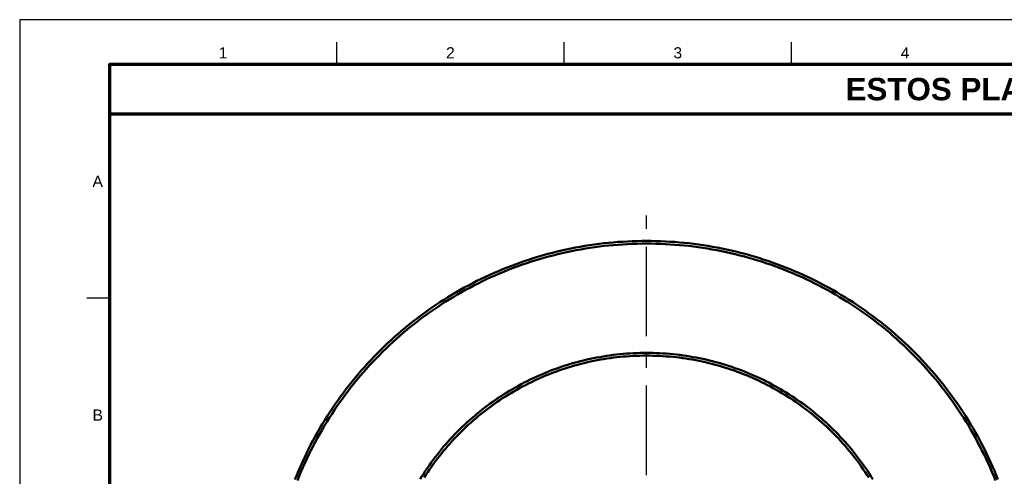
# Model space of a CAD drawing. Header units: millimetres. Extents: x 0 to 841, y 0 to 594.
# Tile 3 of 6: x 0 to 220, y 492 to 594. Entities that reach past the tile are written whole.
import ezdxf
from ezdxf.enums import TextEntityAlignment as Align

# ---------------------------------------------------------------- set-up
doc = ezdxf.new("R2010")
doc.units = ezdxf.units.MM
doc.linetypes.add('EJE', pattern=[31, 20, -4, 3, -4])
for name, color, linetype, lineweight in [('EJE', 7, 'EJE', 25), ('FINA', 7, 'CONTINUOUS', 25), ('MARCO', 7, 'CONTINUOUS', 70), ('TXT', 7, 'CONTINUOUS', 25), ('VIS', 7, 'CONTINUOUS', 50)]:
    doc.layers.add(name, color=color, linetype=linetype, lineweight=lineweight)
doc.styles.add('STD', font='LiberationSans-Regular.ttf')
doc.styles.add('STDB', font='LiberationSans-Bold.ttf')

msp = doc.modelspace()

# ---------------------------------------------------------------- linework, layer by layer
at = {"layer": 'EJE'}
msp.add_line((139.74, 368.31), (139.74, 552.31), dxfattribs=at)
at = {"layer": 'FINA'}
for p, q in [((70.69, 584), (70.69, 589)), ((121.38, 584), (121.38, 589)), ((172.06, 584), (172.06, 589)), ((20, 531.82), (15, 531.82))]:
    msp.add_line(p, q, dxfattribs=at)
msp.add_lwpolyline([(0, 0), (841, 0), (841, 594), (0, 594)], close=True, dxfattribs=at)
at = {"layer": 'MARCO'}
for points in [[(20, 10), (831, 10), (831, 584), (20, 584)], [(20, 573), (831, 573), (831, 584), (20, 584)]]:
    msp.add_lwpolyline(points, close=True, dxfattribs=at)
at = {"layer": 'VIS'}
for points in [[(218.12, 491.34), (217.73, 492.33), (217.32, 493.3), (216.9, 494.27), (216.47, 495.24), (216.02, 496.2), (215.56, 497.16), (215.1, 498.11), (214.61, 499.05), (214.12, 499.99), (213.62, 500.92), (213.1, 501.85), (212.57, 502.77), (212.03, 503.68), (211.48, 504.58), (210.92, 505.48), (210.35, 506.37), (209.76, 507.25), (209.17, 508.13), (208.56, 509), (207.94, 509.86), (207.32, 510.71), (206.68, 511.56), (206.03, 512.4), (205.37, 513.22), (204.7, 514.04), (204.02, 514.86), (203.33, 515.66), (202.63, 516.45), (201.92, 517.24), (201.2, 518.02), (200.47, 518.78), (199.73, 519.54), (198.98, 520.29), (198.22, 521.03), (197.45, 521.76), (196.67, 522.48), (195.89, 523.19), (195.09, 523.89), (194.29, 524.58), (193.48, 525.26), (192.66, 525.93), (191.83, 526.59), (190.99, 527.24), (190.15, 527.88), (189.29, 528.51), (188.43, 529.13), (187.57, 529.73), (186.69, 530.33), (185.81, 530.91), (184.91, 531.49), (184.02, 532.05), (183.11, 532.6), (182.2, 533.14), (181.28, 533.67), (180.36, 534.18), (179.42, 534.69), (178.49, 535.18), (177.54, 535.66), (176.59, 536.13), (175.64, 536.59), (174.68, 537.03), (173.71, 537.46), (172.74, 537.89), (171.76, 538.29), (170.78, 538.69), (169.79, 539.07), (168.8, 539.45), (167.8, 539.8), (166.8, 540.15), (165.79, 540.48), (164.78, 540.8), (163.77, 541.11), (162.75, 541.41), (161.73, 541.69), (160.71, 541.96), (159.68, 542.22), (158.65, 542.46), (157.62, 542.69), (156.58, 542.91), (155.54, 543.12), (154.5, 543.31), (153.45, 543.49), (152.41, 543.65), (151.36, 543.81), (150.31, 543.95), (149.26, 544.07), (148.2, 544.18), (147.15, 544.28), (146.09, 544.37), (145.04, 544.44), (143.98, 544.5), (142.92, 544.55), (141.86, 544.58), (140.8, 544.6), (139.74, 544.61), (138.68, 544.6), (137.63, 544.58), (136.57, 544.55), (135.51, 544.5), (134.45, 544.44), (133.39, 544.37), (132.34, 544.28), (131.28, 544.18), (130.23, 544.07), (129.18, 543.95), (128.13, 543.81), (127.08, 543.65), (126.03, 543.49), (124.99, 543.31), (123.95, 543.12), (122.91, 542.91), (121.87, 542.69), (120.84, 542.46), (119.81, 542.22), (118.78, 541.96), (117.76, 541.69), (116.73, 541.41), (115.72, 541.11), (114.7, 540.8), (113.69, 540.48), (112.69, 540.15), (111.69, 539.8), (110.69, 539.45), (109.7, 539.07), (108.71, 538.69), (107.73, 538.29), (106.75, 537.89), (105.78, 537.46), (104.81, 537.03), (103.85, 536.59), (102.9, 536.13), (101.95, 535.66), (101, 535.18), (100.06, 534.69), (99.13, 534.18), (98.21, 533.67), (97.29, 533.14), (96.38, 532.6), (95.47, 532.05), (94.57, 531.49), (93.68, 530.91), (92.8, 530.33), (91.92, 529.73), (91.05, 529.13), (90.19, 528.51), (89.34, 527.88), (88.5, 527.24), (87.66, 526.59), (86.83, 525.93), (86.01, 525.26), (85.2, 524.58), (84.39, 523.89), (83.6, 523.19), (82.81, 522.48), (82.04, 521.76), (81.27, 521.03), (80.51, 520.29), (79.76, 519.54), (79.02, 518.78), (78.29, 518.02), (77.57, 517.24), (76.86, 516.45), (76.16, 515.66), (75.47, 514.86), (74.79, 514.04), (74.12, 513.22), (73.46, 512.4), (72.81, 511.56), (72.17, 510.71), (71.54, 509.86), (70.93, 509), (70.32, 508.13), (69.73, 507.25), (69.14, 506.37), (68.57, 505.48), (68.01, 504.58), (67.45, 503.68), (66.92, 502.77), (66.39, 501.85), (65.87, 500.92), (65.37, 499.99), (64.87, 499.05), (64.39, 498.11), (63.92, 497.16), (63.47, 496.2), (63.02, 495.24), (62.59, 494.27), (62.17, 493.3), (61.76, 492.33), (61.36, 491.34)], [(217.57, 491.12), (217.17, 492.1), (216.77, 493.07), (216.35, 494.03), (215.92, 494.99), (215.48, 495.95), (215.02, 496.9), (214.56, 497.84), (214.08, 498.78), (213.59, 499.71), (213.09, 500.63), (212.58, 501.55), (212.05, 502.46), (211.52, 503.37), (210.97, 504.27), (210.41, 505.16), (209.85, 506.04), (209.27, 506.92), (208.67, 507.79), (208.07, 508.65), (207.46, 509.51), (206.84, 510.35), (206.2, 511.19), (205.56, 512.02), (204.9, 512.85), (204.24, 513.66), (203.56, 514.47), (202.88, 515.27), (202.18, 516.05), (201.47, 516.84), (200.76, 517.61), (200.03, 518.37), (199.3, 519.12), (198.56, 519.87), (197.8, 520.6), (197.04, 521.32), (196.27, 522.04), (195.49, 522.75), (194.7, 523.44), (193.9, 524.13), (193.1, 524.8), (192.28, 525.47), (191.46, 526.12), (190.63, 526.77), (189.79, 527.4), (188.94, 528.02), (188.09, 528.64), (187.22, 529.24), (186.35, 529.83), (185.48, 530.41), (184.59, 530.98), (183.7, 531.54), (182.8, 532.08), (181.9, 532.62), (180.99, 533.14), (180.07, 533.66), (179.14, 534.16), (178.21, 534.65), (177.27, 535.12), (176.33, 535.59), (175.38, 536.04), (174.43, 536.49), (173.47, 536.92), (172.5, 537.33), (171.53, 537.74), (170.56, 538.13), (169.58, 538.51), (168.59, 538.88), (167.6, 539.24), (166.61, 539.58), (165.61, 539.91), (164.61, 540.23), (163.6, 540.54), (162.59, 540.83), (161.58, 541.11), (160.56, 541.38), (159.54, 541.64), (158.52, 541.88), (157.49, 542.11), (156.46, 542.32), (155.43, 542.53), (154.39, 542.72), (153.36, 542.9), (152.32, 543.06), (151.28, 543.21), (150.23, 543.35), (149.19, 543.48), (148.14, 543.59), (147.1, 543.69), (146.05, 543.77), (145, 543.84), (143.95, 543.9), (142.9, 543.95), (141.85, 543.98), (140.8, 544), (139.74, 544.01), (138.69, 544), (137.64, 543.98), (136.59, 543.95), (135.54, 543.9), (134.49, 543.84), (133.44, 543.77), (132.39, 543.69), (131.34, 543.59), (130.3, 543.48), (129.25, 543.35), (128.21, 543.21), (127.17, 543.06), (126.13, 542.9), (125.09, 542.72), (124.06, 542.53), (123.03, 542.32), (122, 542.11), (120.97, 541.88), (119.95, 541.64), (118.93, 541.38), (117.91, 541.11), (116.9, 540.83), (115.89, 540.54), (114.88, 540.23), (113.88, 539.91), (112.88, 539.58), (111.89, 539.24), (110.9, 538.88), (109.91, 538.51), (108.93, 538.13), (107.96, 537.74), (106.99, 537.33), (106.02, 536.92), (105.06, 536.49), (104.11, 536.04), (103.16, 535.59), (102.21, 535.12), (101.28, 534.65), (100.35, 534.16), (99.42, 533.66), (98.5, 533.14), (97.59, 532.62), (96.69, 532.08), (95.79, 531.54), (94.9, 530.98), (94.01, 530.41), (93.13, 529.83), (92.26, 529.24), (91.4, 528.64), (90.55, 528.02), (89.7, 527.4), (88.86, 526.77), (88.03, 526.12), (87.21, 525.47), (86.39, 524.8), (85.59, 524.13), (84.79, 523.44), (84, 522.75), (83.22, 522.04), (82.45, 521.32), (81.69, 520.6), (80.93, 519.87), (80.19, 519.12), (79.45, 518.37), (78.73, 517.61), (78.01, 516.84), (77.31, 516.05), (76.61, 515.27), (75.93, 514.47), (75.25, 513.66), (74.59, 512.85), (73.93, 512.02), (73.29, 511.19), (72.65, 510.35), (72.03, 509.51), (71.42, 508.65), (70.81, 507.79), (70.22, 506.92), (69.64, 506.04), (69.07, 505.16), (68.52, 504.27), (67.97, 503.37), (67.43, 502.46), (66.91, 501.55), (66.4, 500.63), (65.9, 499.71), (65.41, 498.78), (64.93, 497.84), (64.46, 496.9), (64.01, 495.95), (63.57, 494.99), (63.14, 494.03), (62.72, 493.07), (62.32, 492.1), (61.92, 491.12)], [(190.21, 491.45), (189.81, 492.08), (189.41, 492.71), (189, 493.33), (188.58, 493.95), (188.15, 494.56), (187.72, 495.17), (187.28, 495.77), (186.83, 496.36), (186.37, 496.95), (185.91, 497.53), (185.44, 498.11), (184.96, 498.68), (184.47, 499.25), (183.98, 499.8), (183.48, 500.36), (182.97, 500.9), (182.46, 501.44), (181.94, 501.98), (181.41, 502.5), (180.88, 503.02), (180.34, 503.54), (179.79, 504.04), (179.24, 504.54), (178.68, 505.04), (178.11, 505.52), (177.54, 506), (176.97, 506.47), (176.38, 506.94), (175.79, 507.39), (175.2, 507.84), (174.6, 508.28), (173.99, 508.72), (173.38, 509.15), (172.77, 509.56), (172.15, 509.98), (171.52, 510.38), (170.89, 510.77), (170.25, 511.16), (169.61, 511.54), (168.96, 511.91), (168.31, 512.27), (167.66, 512.63), (167, 512.98), (166.33, 513.31), (165.67, 513.64), (164.99, 513.97), (164.32, 514.28), (163.64, 514.58), (162.95, 514.88), (162.27, 515.17), (161.57, 515.45), (160.88, 515.72), (160.18, 515.98), (159.48, 516.23), (158.78, 516.47), (158.07, 516.71), (157.36, 516.93), (156.65, 517.15), (155.93, 517.36), (155.21, 517.56), (154.49, 517.75), (153.77, 517.93), (153.04, 518.1), (152.32, 518.26), (151.59, 518.42), (150.86, 518.56), (150.12, 518.69), (149.39, 518.82), (148.65, 518.94), (147.92, 519.04), (147.18, 519.14), (146.44, 519.23), (145.7, 519.31), (144.95, 519.38), (144.21, 519.44), (143.47, 519.49), (142.72, 519.53), (141.98, 519.57), (141.23, 519.59), (140.49, 519.61), (139.74, 519.61), (139, 519.61), (138.25, 519.59), (137.51, 519.57), (136.76, 519.53), (136.02, 519.49), (135.28, 519.44), (134.53, 519.38), (133.79, 519.31), (133.05, 519.23), (132.31, 519.14), (131.57, 519.04), (130.84, 518.94), (130.1, 518.82), (129.37, 518.69), (128.63, 518.56), (127.9, 518.42), (127.17, 518.26), (126.45, 518.1), (125.72, 517.93), (125, 517.75), (124.28, 517.56), (123.56, 517.36), (122.84, 517.15), (122.13, 516.93), (121.42, 516.71), (120.71, 516.47), (120.01, 516.23), (119.31, 515.98), (118.61, 515.72), (117.91, 515.45), (117.22, 515.17), (116.54, 514.88), (115.85, 514.58), (115.17, 514.28), (114.5, 513.97), (113.82, 513.64), (113.16, 513.31), (112.49, 512.98), (111.83, 512.63), (111.18, 512.27), (110.53, 511.91), (109.88, 511.54), (109.24, 511.16), (108.6, 510.77), (107.97, 510.38), (107.34, 509.98), (106.72, 509.56), (106.11, 509.15), (105.49, 508.72), (104.89, 508.28), (104.29, 507.84), (103.69, 507.39), (103.11, 506.94), (102.52, 506.47), (101.95, 506), (101.37, 505.52), (100.81, 505.04), (100.25, 504.54), (99.7, 504.04), (99.15, 503.54), (98.61, 503.02), (98.08, 502.5), (97.55, 501.98), (97.03, 501.44), (96.52, 500.9), (96.01, 500.36), (95.51, 499.8), (95.02, 499.25), (94.53, 498.68), (94.05, 498.11), (93.58, 497.53), (93.12, 496.95), (92.66, 496.36), (92.21, 495.77), (91.77, 495.17), (91.34, 494.56), (90.91, 493.95), (90.49, 493.33), (90.08, 492.71), (89.68, 492.08), (89.28, 491.45)], [(189.31, 491.76), (188.91, 492.38), (188.5, 493), (188.09, 493.61), (187.66, 494.21), (187.23, 494.81), (186.8, 495.41), (186.35, 496), (185.9, 496.58), (185.44, 497.16), (184.97, 497.73), (184.5, 498.29), (184.02, 498.85), (183.53, 499.4), (183.04, 499.95), (182.53, 500.49), (182.03, 501.03), (181.51, 501.56), (180.99, 502.08), (180.46, 502.59), (179.93, 503.1), (179.39, 503.6), (178.84, 504.1), (178.29, 504.58), (177.73, 505.07), (177.16, 505.54), (176.59, 506.01), (176.01, 506.46), (175.43, 506.92), (174.84, 507.36), (174.25, 507.8), (173.65, 508.23), (173.04, 508.65), (172.43, 509.07), (171.82, 509.47), (171.2, 509.87), (170.57, 510.26), (169.94, 510.65), (169.31, 511.02), (168.67, 511.39), (168.02, 511.75), (167.37, 512.1), (166.72, 512.44), (166.06, 512.78), (165.4, 513.1), (164.74, 513.42), (164.07, 513.73), (163.39, 514.03), (162.72, 514.33), (162.04, 514.61), (161.35, 514.89), (160.67, 515.15), (159.97, 515.41), (159.28, 515.66), (158.58, 515.9), (157.88, 516.14), (157.18, 516.36), (156.47, 516.57), (155.77, 516.78), (155.06, 516.98), (154.34, 517.17), (153.63, 517.34), (152.91, 517.51), (152.19, 517.68), (151.47, 517.83), (150.74, 517.97), (150.02, 518.1), (149.29, 518.23), (148.56, 518.34), (147.83, 518.45), (147.1, 518.55), (146.37, 518.63), (145.64, 518.71), (144.9, 518.78), (144.17, 518.84), (143.43, 518.89), (142.69, 518.94), (141.96, 518.97), (141.22, 518.99), (140.48, 519.01), (139.74, 519.01), (139.01, 519.01), (138.27, 518.99), (137.53, 518.97), (136.79, 518.94), (136.06, 518.89), (135.32, 518.84), (134.59, 518.78), (133.85, 518.71), (133.12, 518.63), (132.39, 518.55), (131.66, 518.45), (130.93, 518.34), (130.2, 518.23), (129.47, 518.1), (128.75, 517.97), (128.02, 517.83), (127.3, 517.68), (126.58, 517.51), (125.86, 517.34), (125.15, 517.17), (124.43, 516.98), (123.72, 516.78), (123.01, 516.57), (122.31, 516.36), (121.61, 516.14), (120.9, 515.9), (120.21, 515.66), (119.51, 515.41), (118.82, 515.15), (118.14, 514.89), (117.45, 514.61), (116.77, 514.33), (116.09, 514.03), (115.42, 513.73), (114.75, 513.42), (114.09, 513.1), (113.42, 512.78), (112.77, 512.44), (112.11, 512.1), (111.47, 511.75), (110.82, 511.39), (110.18, 511.02), (109.55, 510.65), (108.92, 510.26), (108.29, 509.87), (107.67, 509.47), (107.06, 509.07), (106.45, 508.65), (105.84, 508.23), (105.24, 507.8), (104.65, 507.36), (104.06, 506.92), (103.48, 506.46), (102.9, 506.01), (102.33, 505.54), (101.76, 505.07), (101.2, 504.58), (100.65, 504.1), (100.1, 503.6), (99.56, 503.1), (99.03, 502.59), (98.5, 502.08), (97.98, 501.56), (97.46, 501.03), (96.95, 500.49), (96.45, 499.95), (95.96, 499.4), (95.47, 498.85), (94.99, 498.29), (94.52, 497.73), (94.05, 497.16), (93.59, 496.58), (93.14, 496), (92.69, 495.41), (92.26, 494.81), (91.83, 494.21), (91.4, 493.61), (90.99, 493), (90.58, 492.38), (90.18, 491.76)]]:
    msp.add_lwpolyline(points, dxfattribs=at)

# ---------------------------------------------------------------- texts
at = {"layer": 'TXT'}
for s, height, style, p in [('1', 2.5, 'STD', (45.34, 586.6)), ('2', 2.5, 'STD', (96.03, 586.6)), ('3', 2.5, 'STD', (146.72, 586.6)), ('4', 2.5, 'STD', (197.41, 586.6)), ('ESTOS PLANOS NO SON VÁLIDOS PARA FABRICACIÓN HASTA SU REVISIÓN Y APROBACIÓN POR UN INGENIERO CALCULISTA HABILITADO.', 5, 'STDB', (425.5, 578.5)), ('A', 2.5, 'STD', (17.4, 557.91)), ('B', 2.5, 'STD', (17.4, 505.73))]:
    msp.add_text(s, height=height, dxfattribs=dict(at, style=style)).set_placement(p, align=Align.MIDDLE_CENTER)

doc.saveas('drawing.dxf')
